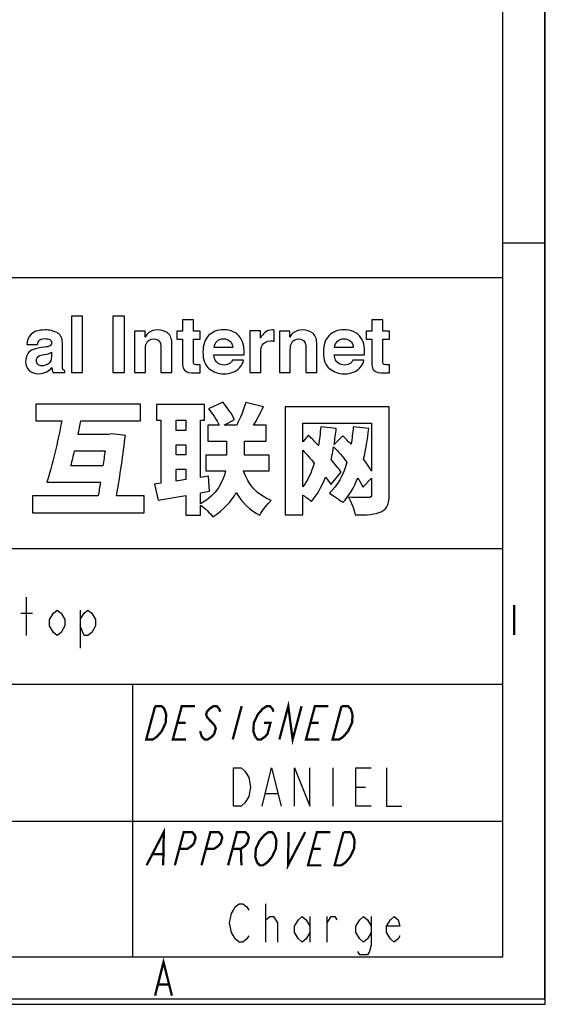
# Model space of a CAD drawing. Header units: millimetres. Extents: x 0 to 420, y 0 to 297.
# Tile 11 of 15: x 386 to 420, y 0 to 64. Entities that reach past the tile are written whole.
import ezdxf

# ---------------------------------------------------------------- set-up
doc = ezdxf.new("R2010")
doc.units = ezdxf.units.MM
doc.header["$LTSCALE"] = 23.1
doc.layers.get('0').update_dxf_attribs({"linetype": 'CONTINUOUS'})

msp = doc.modelspace()

# ---------------------------------------------------------------- linework, layer by layer
at = {"color": 7, "linetype": 'CONTINUOUS', "true_color": 0xf5f5f5}
for p, q in [((419.978, 0.358), (419.978, 296.671)), ((420, 0), (420, 297)), ((417.234, 3.102), (417.234, 293.928)), ((417.234, 49.743), (419.978, 49.743)), ((234.756, 47.473), (417.234, 47.473)), ((234.756, 29.765), (417.234, 29.765)), ((386.152, 24.088), (386.152, 26.588)), ((389.652, 25.755), (389.652, 23.255)), ((385.777, 25.547), (386.527, 25.547)), ((234.756, 20.911), (417.234, 20.911)), ((393.049, 20.911), (393.049, 3.102)), ((406.142, 15.444), (406.142, 12.944)), ((407.642, 14.194), (408.267, 14.194)), ((401.767, 13.778), (402.517, 13.778)), ((234.756, 11.955), (417.234, 11.955)), ((401.767, 4.065), (401.767, 6.565)), ((404.642, 5.732), (404.642, 4.065)), ((405.767, 4.065), (405.767, 5.732)), ((2.782, 3.102), (417.234, 3.102)), ((406.817, 3.108), (407.704, 3.108)), ((407.182, 3.108), (408.037, 3.108)), ((0, 0), (420, 0)), ((0.038, 0.358), (419.978, 0.358))]:
    msp.add_line(p, q, dxfattribs=at)
for points in [[(388.652, 24.713), (388.402, 24.297), (388.152, 24.088), (387.902, 24.297), (387.652, 24.713), (387.652, 25.13), (387.902, 25.547), (388.152, 25.755), (388.402, 25.547), (388.652, 25.13), (388.652, 24.713)], [(389.652, 25.13), (389.902, 25.547), (390.152, 25.755), (390.402, 25.547), (390.652, 25.13), (390.652, 24.713), (390.402, 24.297), (390.152, 24.088), (389.902, 24.088), (389.652, 24.713)], [(399.642, 15.444), (400.142, 15.444), (400.392, 15.236), (400.517, 15.028), (400.642, 14.819), (400.767, 14.194), (400.642, 13.569), (400.517, 13.361), (400.392, 13.153), (400.142, 12.944), (399.642, 12.944), (399.642, 15.444)], [(401.517, 12.944), (402.142, 15.444), (402.767, 12.944)], [(403.642, 12.944), (403.642, 15.444), (404.642, 12.944), (404.642, 15.444)], [(408.642, 12.944), (407.642, 12.944), (407.642, 15.444), (408.642, 15.444)], [(409.642, 15.444), (409.642, 12.944), (410.642, 12.944)], [(400.642, 4.482), (400.517, 4.273), (400.267, 4.065), (400.017, 4.065), (399.767, 4.273), (399.642, 4.482), (399.517, 4.69), (399.392, 5.315), (399.517, 5.94), (399.642, 6.148), (399.767, 6.357), (400.017, 6.565), (400.267, 6.565), (400.517, 6.357), (400.642, 6.148)], [(401.767, 5.315), (401.767, 5.523), (402.017, 5.732), (402.142, 5.732), (402.267, 5.732), (402.517, 5.315), (402.517, 4.065)], [(404.642, 4.69), (404.392, 4.273), (404.142, 4.065), (403.892, 4.273), (403.642, 4.69), (403.642, 5.107), (403.892, 5.523), (404.142, 5.732), (404.392, 5.523), (404.642, 5.107)], [(405.767, 5.315), (406.017, 5.732), (406.267, 5.732), (406.392, 5.523)], [(408.642, 4.69), (408.392, 4.273), (408.142, 4.065), (407.892, 4.273), (407.642, 4.69), (407.642, 5.107), (407.892, 5.523), (408.142, 5.732), (408.392, 5.523), (408.642, 5.107)], [(408.642, 5.732), (408.642, 3.857), (408.517, 3.44), (408.392, 3.232), (407.892, 3.232), (407.767, 3.44)], [(410.517, 4.482), (410.392, 4.273), (410.142, 4.065), (409.892, 4.273), (409.642, 4.69), (409.642, 5.107), (409.892, 5.523), (410.142, 5.732), (410.392, 5.523), (410.517, 5.107), (409.642, 5.107)]]:
    msp.add_lwpolyline(points, dxfattribs=at)
at = {"color": 7, "linetype": 'CONTINUOUS', "true_color": 0xf5f5f5, "const_width": 0.15}
for points in [[(417.97, 26.09), (417.97, 24.114)], [(395.14, 19.293), (395.26, 18.931), (395.223, 18.388), (394.969, 17.845), (394.812, 17.664), (394.655, 17.483), (394.389, 17.302), (393.955, 17.302), (394.537, 19.474)], [(394.537, 19.474), (394.971, 19.474), (395.14, 19.293)], [(396.561, 17.302), (395.692, 17.302), (396.274, 19.474), (397.143, 19.474)], [(398.784, 19.112), (398.724, 19.293), (398.555, 19.474), (398.338, 19.474), (398.072, 19.293), (397.915, 19.112), (397.867, 18.931), (397.927, 18.75), (398.095, 18.569), (398.433, 18.207)], [(400.184, 19.474), (399.602, 17.302)], [(401.233, 18.931), (401.548, 19.293), (401.813, 19.474), (402.031, 19.474), (402.199, 19.293), (402.259, 19.112)], [(402.643, 17.302), (403.225, 19.474), (403.512, 17.302), (404.094, 19.474)], [(405.25, 17.302), (404.381, 17.302), (404.963, 19.474), (405.832, 19.474)], [(407.133, 17.845), (406.819, 17.483), (406.553, 17.302), (406.119, 17.302), (406.701, 19.474)], [(406.701, 19.474), (407.135, 19.474), (407.304, 19.293), (407.424, 18.931)], [(401.063, 17.483), (400.942, 17.845), (400.979, 18.388), (401.233, 18.931)], [(407.424, 18.931), (407.387, 18.388), (407.133, 17.845)], [(395.983, 18.388), (396.526, 18.388)], [(398.433, 18.207), (398.493, 18.026), (398.396, 17.664), (398.239, 17.483), (397.973, 17.302), (397.756, 17.302), (397.587, 17.483), (397.467, 17.845)], [(401.631, 18.388), (402.065, 18.388), (401.871, 17.664), (401.714, 17.483), (401.449, 17.302), (401.231, 17.302), (401.063, 17.483)], [(404.672, 18.388), (405.215, 18.388)], [(393.977, 9.079), (395.102, 11.251), (395.063, 9.079)], [(395.823, 9.079), (396.405, 11.251), (396.948, 11.251), (397.117, 11.07), (397.177, 10.889), (397.08, 10.527), (396.923, 10.346), (396.657, 10.165), (396.114, 10.165)], [(397.561, 9.079), (398.143, 11.251), (398.686, 11.251), (398.855, 11.07), (398.915, 10.889), (398.818, 10.527), (398.661, 10.346), (398.395, 10.165), (397.852, 10.165)], [(399.299, 9.079), (399.881, 11.251), (400.424, 11.251), (400.593, 11.07), (400.653, 10.889), (400.556, 10.527), (400.399, 10.346), (400.133, 10.165), (399.59, 10.165)], [(401.364, 10.708), (401.679, 11.07), (401.944, 11.251), (402.162, 11.251), (402.33, 11.07)], [(402.33, 11.07), (402.45, 10.708), (402.414, 10.165), (402.159, 9.622), (402.002, 9.441)], [(403.248, 11.251), (403.209, 9.079), (404.334, 11.251)], [(405.381, 9.079), (404.512, 9.079), (405.094, 11.251), (405.963, 11.251)], [(407.264, 9.622), (406.95, 9.26), (406.684, 9.079), (406.25, 9.079), (406.832, 11.251)], [(406.832, 11.251), (407.266, 11.251), (407.435, 11.07), (407.555, 10.708)], [(401.194, 9.26), (401.073, 9.622), (401.11, 10.165), (401.364, 10.708)], [(407.555, 10.708), (407.518, 10.165), (407.264, 9.622)], [(394.388, 9.803), (395.04, 9.803)], [(400.133, 10.165), (400.168, 9.079)], [(404.803, 10.165), (405.346, 10.165)], [(402.002, 9.441), (401.845, 9.26), (401.579, 9.079), (401.362, 9.079), (401.194, 9.26)], [(394.534, 0.562), (395.083, 2.757), (395.632, 0.562)], [(394.754, 1.294), (395.412, 1.294)]]:
    msp.add_lwpolyline(points, dxfattribs=at)
at = {"color": 7, "linetype": 'CONTINUOUS'}
for points, knots in [([(389.787, 41.278), (389.787, 41.278), (389.079, 41.278), (389.079, 41.278), (389.079, 41.278), (389.079, 41.278), (389.079, 44.942), (389.079, 44.942), (389.079, 44.942), (389.079, 44.942), (389.787, 44.942), (389.787, 44.942), (389.787, 44.942), (389.787, 44.942), (389.787, 41.278), (389.787, 41.278)], [0, 0, 0, 0, 0.2, 0.2, 0.2, 0.2, 0.4, 0.4, 0.4, 0.4, 0.6, 0.6, 0.6, 0.6, 1, 1, 1, 1]), ([(392.547, 41.278), (392.547, 41.278), (391.786, 41.278), (391.786, 41.278), (391.786, 41.278), (391.786, 41.278), (391.786, 44.942), (391.786, 44.942), (391.786, 44.942), (391.786, 44.942), (392.547, 44.942), (392.547, 44.942), (392.547, 44.942), (392.547, 44.942), (392.547, 41.278), (392.547, 41.278)], [0, 0, 0, 0, 0.2, 0.2, 0.2, 0.2, 0.4, 0.4, 0.4, 0.4, 0.6, 0.6, 0.6, 0.6, 1, 1, 1, 1]), ([(395.954, 43.458), (395.954, 43.458), (395.954, 43.963), (395.954, 43.963), (395.954, 43.963), (395.954, 43.963), (396.332, 43.963), (396.332, 43.963), (396.332, 43.963), (396.332, 43.963), (396.332, 44.719), (396.332, 44.719), (396.332, 44.719), (396.332, 44.719), (397.033, 44.719), (397.033, 44.719), (397.033, 44.719), (397.033, 44.719), (397.033, 43.963), (397.033, 43.963), (397.033, 43.963), (397.033, 43.963), (397.473, 43.963), (397.473, 43.963), (397.473, 43.963), (397.473, 43.963), (397.473, 43.458), (397.473, 43.458), (397.473, 43.458), (397.473, 43.458), (397.033, 43.458), (397.033, 43.458), (397.033, 43.458), (397.033, 43.458), (397.033, 42.026), (397.033, 42.026), (397.033, 42.026), (397.033, 41.915), (397.047, 41.846), (397.075, 41.819), (397.075, 41.819), (397.103, 41.791), (397.19, 41.777), (397.334, 41.777), (397.334, 41.777), (397.355, 41.777), (397.378, 41.778), (397.402, 41.779), (397.402, 41.779), (397.426, 41.779), (397.45, 41.781), (397.473, 41.782), (397.473, 41.782), (397.473, 41.782), (397.473, 41.253), (397.473, 41.253), (397.473, 41.253), (397.473, 41.253), (397.137, 41.24), (397.137, 41.24), (397.137, 41.24), (396.803, 41.229), (396.574, 41.287), (396.451, 41.415), (396.451, 41.415), (396.372, 41.496), (396.332, 41.621), (396.332, 41.79), (396.332, 41.79), (396.332, 41.79), (396.332, 43.458), (396.332, 43.458), (396.332, 43.458), (396.332, 43.458), (395.954, 43.458), (395.954, 43.458)], [0, 0, 0, 0, 0.05, 0.05, 0.05, 0.05, 0.1, 0.1, 0.1, 0.1, 0.15, 0.15, 0.15, 0.15, 0.2, 0.2, 0.2, 0.2, 0.25, 0.25, 0.25, 0.25, 0.3, 0.3, 0.3, 0.3, 0.35, 0.35, 0.35, 0.35, 0.4, 0.4, 0.4, 0.4, 0.45, 0.45, 0.45, 0.45, 0.5, 0.5, 0.5, 0.5, 0.55, 0.55, 0.55, 0.55, 0.6, 0.6, 0.6, 0.6, 0.65, 0.65, 0.65, 0.65, 0.7, 0.7, 0.7, 0.7, 0.75, 0.75, 0.75, 0.75, 0.8, 0.8, 0.8, 0.8, 0.85, 0.85, 0.85, 0.85, 0.9, 0.9, 0.9, 0.9, 1, 1, 1, 1]), ([(408.309, 43.458), (408.309, 43.458), (408.309, 43.963), (408.309, 43.963), (408.309, 43.963), (408.309, 43.963), (408.687, 43.963), (408.687, 43.963), (408.687, 43.963), (408.687, 43.963), (408.687, 44.719), (408.687, 44.719), (408.687, 44.719), (408.687, 44.719), (409.388, 44.719), (409.388, 44.719), (409.388, 44.719), (409.388, 44.719), (409.388, 43.963), (409.388, 43.963), (409.388, 43.963), (409.388, 43.963), (409.828, 43.963), (409.828, 43.963), (409.828, 43.963), (409.828, 43.963), (409.828, 43.458), (409.828, 43.458), (409.828, 43.458), (409.828, 43.458), (409.388, 43.458), (409.388, 43.458), (409.388, 43.458), (409.388, 43.458), (409.388, 42.026), (409.388, 42.026), (409.388, 42.026), (409.388, 41.915), (409.402, 41.846), (409.43, 41.819), (409.43, 41.819), (409.458, 41.791), (409.545, 41.777), (409.689, 41.777), (409.689, 41.777), (409.71, 41.777), (409.733, 41.778), (409.757, 41.779), (409.757, 41.779), (409.781, 41.779), (409.805, 41.781), (409.828, 41.782), (409.828, 41.782), (409.828, 41.782), (409.828, 41.253), (409.828, 41.253), (409.828, 41.253), (409.828, 41.253), (409.492, 41.24), (409.492, 41.24), (409.492, 41.24), (409.158, 41.229), (408.929, 41.287), (408.806, 41.415), (408.806, 41.415), (408.727, 41.496), (408.687, 41.621), (408.687, 41.79), (408.687, 41.79), (408.687, 41.79), (408.687, 43.458), (408.687, 43.458), (408.687, 43.458), (408.687, 43.458), (408.309, 43.458), (408.309, 43.458)], [0, 0, 0, 0, 0.05, 0.05, 0.05, 0.05, 0.1, 0.1, 0.1, 0.1, 0.15, 0.15, 0.15, 0.15, 0.2, 0.2, 0.2, 0.2, 0.25, 0.25, 0.25, 0.25, 0.3, 0.3, 0.3, 0.3, 0.35, 0.35, 0.35, 0.35, 0.4, 0.4, 0.4, 0.4, 0.45, 0.45, 0.45, 0.45, 0.5, 0.5, 0.5, 0.5, 0.55, 0.55, 0.55, 0.55, 0.6, 0.6, 0.6, 0.6, 0.65, 0.65, 0.65, 0.65, 0.7, 0.7, 0.7, 0.7, 0.75, 0.75, 0.75, 0.75, 0.8, 0.8, 0.8, 0.8, 0.85, 0.85, 0.85, 0.85, 0.9, 0.9, 0.9, 0.9, 1, 1, 1, 1]), ([(387.342, 42.926), (387.474, 42.943), (387.568, 42.963), (387.625, 42.988), (387.625, 42.988), (387.727, 43.031), (387.778, 43.098), (387.778, 43.19), (387.778, 43.19), (387.778, 43.301), (387.739, 43.377), (387.661, 43.419), (387.661, 43.419), (387.583, 43.462), (387.468, 43.483), (387.317, 43.483), (387.317, 43.483), (387.147, 43.483), (387.027, 43.441), (386.956, 43.359), (386.956, 43.359), (386.906, 43.297), (386.872, 43.214), (386.856, 43.11), (386.856, 43.11), (386.856, 43.11), (386.172, 43.11), (386.172, 43.11), (386.172, 43.11), (386.187, 43.347), (386.254, 43.542), (386.372, 43.694), (386.372, 43.694), (386.56, 43.933), (386.883, 44.052), (387.341, 44.052), (387.341, 44.052), (387.639, 44.052), (387.903, 43.993), (388.135, 43.876), (388.135, 43.876), (388.366, 43.758), (388.482, 43.536), (388.482, 43.209), (388.482, 43.209), (388.482, 43.209), (388.482, 41.966), (388.482, 41.966), (388.482, 41.966), (388.482, 41.88), (388.483, 41.776), (388.486, 41.653), (388.486, 41.653), (388.491, 41.56), (388.506, 41.497), (388.529, 41.464), (388.529, 41.464), (388.552, 41.431), (388.587, 41.404), (388.633, 41.382), (388.633, 41.382), (388.633, 41.382), (388.633, 41.278), (388.633, 41.278), (388.633, 41.278), (388.633, 41.278), (387.863, 41.278), (387.863, 41.278), (387.863, 41.278), (387.841, 41.332), (387.826, 41.384), (387.818, 41.432), (387.818, 41.432), (387.809, 41.48), (387.803, 41.534), (387.798, 41.596), (387.798, 41.596), (387.7, 41.49), (387.586, 41.399), (387.458, 41.325), (387.458, 41.325), (387.304, 41.237), (387.131, 41.193), (386.938, 41.193), (386.938, 41.193), (386.691, 41.193), (386.487, 41.263), (386.326, 41.403), (386.326, 41.403), (386.165, 41.543), (386.085, 41.742), (386.085, 41.999), (386.085, 41.999), (386.085, 42.332), (386.214, 42.573), (386.473, 42.722), (386.473, 42.722), (386.615, 42.803), (386.824, 42.861), (387.099, 42.896), (387.099, 42.896), (387.099, 42.896), (387.342, 42.926), (387.342, 42.926)], [0, 0, 0, 0, 0.037037, 0.037037, 0.037037, 0.037037, 0.074074, 0.074074, 0.074074, 0.074074, 0.111111, 0.111111, 0.111111, 0.111111, 0.148148, 0.148148, 0.148148, 0.148148, 0.185185, 0.185185, 0.185185, 0.185185, 0.222222, 0.222222, 0.222222, 0.222222, 0.259259, 0.259259, 0.259259, 0.259259, 0.296296, 0.296296, 0.296296, 0.296296, 0.333333, 0.333333, 0.333333, 0.333333, 0.37037, 0.37037, 0.37037, 0.37037, 0.407407, 0.407407, 0.407407, 0.407407, 0.444444, 0.444444, 0.444444, 0.444444, 0.481481, 0.481481, 0.481481, 0.481481, 0.518519, 0.518519, 0.518519, 0.518519, 0.555556, 0.555556, 0.555556, 0.555556, 0.592593, 0.592593, 0.592593, 0.592593, 0.62963, 0.62963, 0.62963, 0.62963, 0.666667, 0.666667, 0.666667, 0.666667, 0.703704, 0.703704, 0.703704, 0.703704, 0.740741, 0.740741, 0.740741, 0.740741, 0.777778, 0.777778, 0.777778, 0.777778, 0.814815, 0.814815, 0.814815, 0.814815, 0.851852, 0.851852, 0.851852, 0.851852, 0.888889, 0.888889, 0.888889, 0.888889, 0.925926, 0.925926, 0.925926, 0.925926, 1, 1, 1, 1]), ([(395.371, 43.832), (395.548, 43.686), (395.637, 43.442), (395.637, 43.102), (395.637, 43.102), (395.637, 43.102), (395.637, 41.278), (395.637, 41.278), (395.637, 41.278), (395.637, 41.278), (394.911, 41.278), (394.911, 41.278), (394.911, 41.278), (394.911, 41.278), (394.911, 42.926), (394.911, 42.926), (394.911, 42.926), (394.911, 43.069), (394.892, 43.178), (394.854, 43.254), (394.854, 43.254), (394.785, 43.393), (394.653, 43.463), (394.459, 43.463), (394.459, 43.463), (394.221, 43.463), (394.057, 43.361), (393.968, 43.157), (393.968, 43.157), (393.922, 43.049), (393.899, 42.912), (393.899, 42.745), (393.899, 42.745), (393.899, 42.745), (393.899, 41.278), (393.899, 41.278), (393.899, 41.278), (393.899, 41.278), (393.19, 41.278), (393.19, 41.278), (393.19, 41.278), (393.19, 41.278), (393.19, 43.983), (393.19, 43.983), (393.19, 43.983), (393.19, 43.983), (393.876, 43.983), (393.876, 43.983), (393.876, 43.983), (393.876, 43.983), (393.876, 43.587), (393.876, 43.587), (393.876, 43.587), (393.967, 43.727), (394.053, 43.827), (394.134, 43.888), (394.134, 43.888), (394.279, 43.998), (394.463, 44.052), (394.686, 44.052), (394.686, 44.052), (394.965, 44.052), (395.193, 43.979), (395.371, 43.832)], [0, 0, 0, 0, 0.058824, 0.058824, 0.058824, 0.058824, 0.117647, 0.117647, 0.117647, 0.117647, 0.176471, 0.176471, 0.176471, 0.176471, 0.235294, 0.235294, 0.235294, 0.235294, 0.294118, 0.294118, 0.294118, 0.294118, 0.352941, 0.352941, 0.352941, 0.352941, 0.411765, 0.411765, 0.411765, 0.411765, 0.470588, 0.470588, 0.470588, 0.470588, 0.529412, 0.529412, 0.529412, 0.529412, 0.588235, 0.588235, 0.588235, 0.588235, 0.647059, 0.647059, 0.647059, 0.647059, 0.705882, 0.705882, 0.705882, 0.705882, 0.764706, 0.764706, 0.764706, 0.764706, 0.823529, 0.823529, 0.823529, 0.823529, 0.882353, 0.882353, 0.882353, 0.882353, 1, 1, 1, 1]), ([(399.636, 43.933), (399.825, 43.848), (399.981, 43.714), (400.104, 43.532), (400.104, 43.532), (400.215, 43.371), (400.287, 43.184), (400.32, 42.972), (400.32, 42.972), (400.339, 42.847), (400.347, 42.668), (400.344, 42.434), (400.344, 42.434), (400.344, 42.434), (398.37, 42.434), (398.37, 42.434), (398.37, 42.434), (398.38, 42.162), (398.475, 41.971), (398.653, 41.862), (398.653, 41.862), (398.761, 41.794), (398.891, 41.76), (399.044, 41.76), (399.044, 41.76), (399.205, 41.76), (399.336, 41.801), (399.437, 41.884), (399.437, 41.884), (399.492, 41.929), (399.54, 41.991), (399.583, 42.071), (399.583, 42.071), (399.583, 42.071), (400.306, 42.071), (400.306, 42.071), (400.306, 42.071), (400.287, 41.91), (400.2, 41.747), (400.044, 41.581), (400.044, 41.581), (399.801, 41.317), (399.461, 41.186), (399.024, 41.186), (399.024, 41.186), (398.663, 41.186), (398.345, 41.297), (398.069, 41.519), (398.069, 41.519), (397.794, 41.741), (397.656, 42.103), (397.656, 42.604), (397.656, 42.604), (397.656, 43.074), (397.78, 43.433), (398.029, 43.684), (398.029, 43.684), (398.278, 43.934), (398.601, 44.06), (398.999, 44.06), (398.999, 44.06), (399.234, 44.06), (399.447, 44.017), (399.636, 43.933)], [0, 0, 0, 0, 0.058824, 0.058824, 0.058824, 0.058824, 0.117647, 0.117647, 0.117647, 0.117647, 0.176471, 0.176471, 0.176471, 0.176471, 0.235294, 0.235294, 0.235294, 0.235294, 0.294118, 0.294118, 0.294118, 0.294118, 0.352941, 0.352941, 0.352941, 0.352941, 0.411765, 0.411765, 0.411765, 0.411765, 0.470588, 0.470588, 0.470588, 0.470588, 0.529412, 0.529412, 0.529412, 0.529412, 0.588235, 0.588235, 0.588235, 0.588235, 0.647059, 0.647059, 0.647059, 0.647059, 0.705882, 0.705882, 0.705882, 0.705882, 0.764706, 0.764706, 0.764706, 0.764706, 0.823529, 0.823529, 0.823529, 0.823529, 0.882353, 0.882353, 0.882353, 0.882353, 1, 1, 1, 1]), ([(402.239, 44.051), (402.248, 44.05), (402.269, 44.049), (402.3, 44.047), (402.3, 44.047), (402.3, 44.047), (402.3, 43.321), (402.3, 43.321), (402.3, 43.321), (402.256, 43.326), (402.216, 43.33), (402.181, 43.331), (402.181, 43.331), (402.146, 43.333), (402.118, 43.334), (402.096, 43.334), (402.096, 43.334), (401.812, 43.334), (401.62, 43.241), (401.522, 43.055), (401.522, 43.055), (401.467, 42.951), (401.44, 42.79), (401.44, 42.573), (401.44, 42.573), (401.44, 42.573), (401.44, 41.278), (401.44, 41.278), (401.44, 41.278), (401.44, 41.278), (400.726, 41.278), (400.726, 41.278), (400.726, 41.278), (400.726, 41.278), (400.726, 43.988), (400.726, 43.988), (400.726, 43.988), (400.726, 43.988), (401.403, 43.988), (401.403, 43.988), (401.403, 43.988), (401.403, 43.988), (401.403, 43.515), (401.403, 43.515), (401.403, 43.515), (401.512, 43.696), (401.608, 43.819), (401.689, 43.886), (401.689, 43.886), (401.821, 43.997), (401.994, 44.052), (402.206, 44.052), (402.206, 44.052), (402.219, 44.052), (402.23, 44.052), (402.239, 44.051)], [0, 0, 0, 0, 0.066667, 0.066667, 0.066667, 0.066667, 0.133333, 0.133333, 0.133333, 0.133333, 0.2, 0.2, 0.2, 0.2, 0.266667, 0.266667, 0.266667, 0.266667, 0.333333, 0.333333, 0.333333, 0.333333, 0.4, 0.4, 0.4, 0.4, 0.466667, 0.466667, 0.466667, 0.466667, 0.533333, 0.533333, 0.533333, 0.533333, 0.6, 0.6, 0.6, 0.6, 0.666667, 0.666667, 0.666667, 0.666667, 0.733333, 0.733333, 0.733333, 0.733333, 0.8, 0.8, 0.8, 0.8, 0.866667, 0.866667, 0.866667, 0.866667, 1, 1, 1, 1]), ([(404.829, 43.832), (405.007, 43.686), (405.095, 43.442), (405.095, 43.102), (405.095, 43.102), (405.095, 43.102), (405.095, 41.278), (405.095, 41.278), (405.095, 41.278), (405.095, 41.278), (404.37, 41.278), (404.37, 41.278), (404.37, 41.278), (404.37, 41.278), (404.37, 42.926), (404.37, 42.926), (404.37, 42.926), (404.37, 43.069), (404.351, 43.178), (404.313, 43.254), (404.313, 43.254), (404.244, 43.393), (404.112, 43.463), (403.918, 43.463), (403.918, 43.463), (403.679, 43.463), (403.516, 43.361), (403.427, 43.157), (403.427, 43.157), (403.381, 43.049), (403.358, 42.912), (403.358, 42.745), (403.358, 42.745), (403.358, 42.745), (403.358, 41.278), (403.358, 41.278), (403.358, 41.278), (403.358, 41.278), (402.649, 41.278), (402.649, 41.278), (402.649, 41.278), (402.649, 41.278), (402.649, 43.983), (402.649, 43.983), (402.649, 43.983), (402.649, 43.983), (403.335, 43.983), (403.335, 43.983), (403.335, 43.983), (403.335, 43.983), (403.335, 43.587), (403.335, 43.587), (403.335, 43.587), (403.426, 43.727), (403.512, 43.827), (403.593, 43.888), (403.593, 43.888), (403.738, 43.998), (403.922, 44.052), (404.145, 44.052), (404.145, 44.052), (404.424, 44.052), (404.652, 43.979), (404.829, 43.832)], [0, 0, 0, 0, 0.058824, 0.058824, 0.058824, 0.058824, 0.117647, 0.117647, 0.117647, 0.117647, 0.176471, 0.176471, 0.176471, 0.176471, 0.235294, 0.235294, 0.235294, 0.235294, 0.294118, 0.294118, 0.294118, 0.294118, 0.352941, 0.352941, 0.352941, 0.352941, 0.411765, 0.411765, 0.411765, 0.411765, 0.470588, 0.470588, 0.470588, 0.470588, 0.529412, 0.529412, 0.529412, 0.529412, 0.588235, 0.588235, 0.588235, 0.588235, 0.647059, 0.647059, 0.647059, 0.647059, 0.705882, 0.705882, 0.705882, 0.705882, 0.764706, 0.764706, 0.764706, 0.764706, 0.823529, 0.823529, 0.823529, 0.823529, 0.882353, 0.882353, 0.882353, 0.882353, 1, 1, 1, 1]), ([(407.498, 43.933), (407.687, 43.848), (407.843, 43.714), (407.966, 43.532), (407.966, 43.532), (408.077, 43.371), (408.149, 43.184), (408.182, 42.972), (408.182, 42.972), (408.201, 42.847), (408.208, 42.668), (408.205, 42.434), (408.205, 42.434), (408.205, 42.434), (406.231, 42.434), (406.231, 42.434), (406.231, 42.434), (406.242, 42.162), (406.337, 41.971), (406.515, 41.862), (406.515, 41.862), (406.623, 41.794), (406.753, 41.76), (406.905, 41.76), (406.905, 41.76), (407.067, 41.76), (407.198, 41.801), (407.299, 41.884), (407.299, 41.884), (407.354, 41.929), (407.402, 41.991), (407.445, 42.071), (407.445, 42.071), (407.445, 42.071), (408.168, 42.071), (408.168, 42.071), (408.168, 42.071), (408.149, 41.91), (408.062, 41.747), (407.906, 41.581), (407.906, 41.581), (407.663, 41.317), (407.323, 41.186), (406.886, 41.186), (406.886, 41.186), (406.525, 41.186), (406.207, 41.297), (405.931, 41.519), (405.931, 41.519), (405.656, 41.741), (405.518, 42.103), (405.518, 42.604), (405.518, 42.604), (405.518, 43.074), (405.642, 43.433), (405.891, 43.684), (405.891, 43.684), (406.14, 43.934), (406.463, 44.06), (406.86, 44.06), (406.86, 44.06), (407.096, 44.06), (407.309, 44.017), (407.498, 43.933)], [0, 0, 0, 0, 0.058824, 0.058824, 0.058824, 0.058824, 0.117647, 0.117647, 0.117647, 0.117647, 0.176471, 0.176471, 0.176471, 0.176471, 0.235294, 0.235294, 0.235294, 0.235294, 0.294118, 0.294118, 0.294118, 0.294118, 0.352941, 0.352941, 0.352941, 0.352941, 0.411765, 0.411765, 0.411765, 0.411765, 0.470588, 0.470588, 0.470588, 0.470588, 0.529412, 0.529412, 0.529412, 0.529412, 0.588235, 0.588235, 0.588235, 0.588235, 0.647059, 0.647059, 0.647059, 0.647059, 0.705882, 0.705882, 0.705882, 0.705882, 0.764706, 0.764706, 0.764706, 0.764706, 0.823529, 0.823529, 0.823529, 0.823529, 0.882353, 0.882353, 0.882353, 0.882353, 1, 1, 1, 1]), ([(398.576, 43.321), (398.576, 43.321), (398.576, 43.321), (398.576, 43.321), (398.576, 43.321), (398.476, 43.218), (398.413, 43.078), (398.387, 42.901), (398.387, 42.901), (398.387, 42.901), (399.608, 42.901), (399.608, 42.901), (399.608, 42.901), (399.595, 43.089), (399.532, 43.232), (399.419, 43.329), (399.419, 43.329), (399.306, 43.427), (399.166, 43.475), (398.999, 43.475), (398.999, 43.475), (398.817, 43.475), (398.676, 43.424), (398.576, 43.321)], [0, 0, 0, 0, 0.142857, 0.142857, 0.142857, 0.142857, 0.285714, 0.285714, 0.285714, 0.285714, 0.428571, 0.428571, 0.428571, 0.428571, 0.571429, 0.571429, 0.571429, 0.571429, 0.714286, 0.714286, 0.714286, 0.714286, 1, 1, 1, 1]), ([(406.438, 43.321), (406.438, 43.321), (406.438, 43.321), (406.438, 43.321), (406.438, 43.321), (406.337, 43.218), (406.275, 43.078), (406.249, 42.901), (406.249, 42.901), (406.249, 42.901), (407.469, 42.901), (407.469, 42.901), (407.469, 42.901), (407.457, 43.089), (407.394, 43.232), (407.281, 43.329), (407.281, 43.329), (407.168, 43.427), (407.028, 43.475), (406.86, 43.475), (406.86, 43.475), (406.679, 43.475), (406.538, 43.424), (406.438, 43.321)], [0, 0, 0, 0, 0.142857, 0.142857, 0.142857, 0.142857, 0.285714, 0.285714, 0.285714, 0.285714, 0.428571, 0.428571, 0.428571, 0.428571, 0.571429, 0.571429, 0.571429, 0.571429, 0.714286, 0.714286, 0.714286, 0.714286, 1, 1, 1, 1]), ([(387.776, 42.595), (387.776, 42.595), (387.776, 42.595), (387.776, 42.595), (387.776, 42.595), (387.73, 42.567), (387.684, 42.544), (387.638, 42.527), (387.638, 42.527), (387.592, 42.51), (387.528, 42.493), (387.448, 42.479), (387.448, 42.479), (387.448, 42.479), (387.287, 42.449), (387.287, 42.449), (387.287, 42.449), (387.135, 42.422), (387.027, 42.39), (386.961, 42.352), (386.961, 42.352), (386.85, 42.287), (386.793, 42.187), (386.793, 42.051), (386.793, 42.051), (386.793, 41.93), (386.828, 41.843), (386.896, 41.789), (386.896, 41.789), (386.964, 41.735), (387.047, 41.708), (387.144, 41.708), (387.144, 41.708), (387.299, 41.708), (387.442, 41.753), (387.573, 41.842), (387.573, 41.842), (387.703, 41.931), (387.771, 42.095), (387.776, 42.332), (387.776, 42.332), (387.776, 42.332), (387.776, 42.595), (387.776, 42.595)], [0, 0, 0, 0, 0.083333, 0.083333, 0.083333, 0.083333, 0.166667, 0.166667, 0.166667, 0.166667, 0.25, 0.25, 0.25, 0.25, 0.333333, 0.333333, 0.333333, 0.333333, 0.416667, 0.416667, 0.416667, 0.416667, 0.5, 0.5, 0.5, 0.5, 0.583333, 0.583333, 0.583333, 0.583333, 0.666667, 0.666667, 0.666667, 0.666667, 0.75, 0.75, 0.75, 0.75, 0.833333, 0.833333, 0.833333, 0.833333, 1, 1, 1, 1]), ([(400.295, 34.827), (400.611, 33.974), (401.204, 33.255), (402.12, 32.915), (402.12, 32.915), (401.867, 32.694), (401.536, 32.26), (401.377, 31.959), (401.377, 31.959), (400.698, 32.283), (400.201, 32.789), (399.83, 33.437), (399.83, 33.437), (399.521, 32.868), (399.039, 32.315), (398.297, 31.849), (398.297, 31.849), (398.131, 32.078), (397.792, 32.41), (397.507, 32.615), (397.507, 32.615), (397.507, 32.615), (397.507, 31.951), (397.507, 31.951), (397.507, 31.951), (397.507, 31.951), (396.543, 31.951), (396.543, 31.951), (396.543, 31.951), (396.543, 31.951), (396.543, 33.247), (396.543, 33.247), (396.543, 33.247), (396.543, 33.247), (394.735, 32.923), (394.735, 32.923), (394.735, 32.923), (394.735, 32.923), (394.506, 33.981), (394.506, 33.981), (394.506, 33.981), (394.506, 33.981), (394.909, 34.037), (394.909, 34.037), (394.909, 34.037), (394.909, 34.037), (394.909, 38.16), (394.909, 38.16), (394.909, 38.16), (394.909, 38.16), (394.624, 38.16), (394.624, 38.16), (394.624, 38.16), (394.624, 38.16), (394.624, 39.179), (394.624, 39.179), (394.624, 39.179), (394.624, 39.179), (397.76, 39.179), (397.76, 39.179), (397.76, 39.179), (397.76, 39.179), (397.76, 38.16), (397.76, 38.16), (397.76, 38.16), (397.76, 38.16), (397.507, 38.16), (397.507, 38.16), (397.507, 38.16), (397.507, 38.16), (397.507, 34.424), (397.507, 34.424), (397.507, 34.424), (397.507, 34.424), (398.021, 34.503), (398.021, 34.503), (398.021, 34.503), (398.021, 34.503), (398.092, 33.523), (398.092, 33.523), (398.092, 33.523), (398.092, 33.523), (397.507, 33.421), (397.507, 33.421), (397.507, 33.421), (397.507, 33.421), (397.507, 32.702), (397.507, 32.702), (397.507, 32.702), (398.582, 33.318), (398.984, 34.131), (399.126, 34.842), (399.126, 34.842), (399.126, 34.842), (397.847, 34.842), (397.847, 34.842), (397.847, 34.842), (397.847, 34.842), (397.847, 35.877), (397.847, 35.877), (397.847, 35.877), (397.847, 35.877), (399.205, 35.877), (399.205, 35.877), (399.205, 35.877), (399.205, 35.877), (399.205, 36.793), (399.205, 36.793), (399.205, 36.793), (399.205, 36.793), (397.973, 36.793), (397.973, 36.793), (397.973, 36.793), (397.973, 36.793), (397.973, 37.828), (397.973, 37.828), (397.973, 37.828), (397.973, 37.828), (398.708, 37.828), (398.708, 37.828), (398.708, 37.828), (398.558, 38.16), (398.289, 38.578), (398.029, 38.894), (398.029, 38.894), (398.029, 38.894), (398.945, 39.329), (398.945, 39.329), (398.945, 39.329), (399.253, 38.989), (399.576, 38.523), (399.719, 38.192), (399.719, 38.192), (399.719, 38.192), (399.032, 37.828), (399.032, 37.828), (399.032, 37.828), (399.032, 37.828), (399.861, 37.828), (399.861, 37.828), (399.861, 37.828), (400.082, 38.255), (400.319, 38.855), (400.446, 39.313), (400.446, 39.313), (400.446, 39.313), (401.607, 39.029), (401.607, 39.029), (401.607, 39.029), (401.393, 38.602), (401.172, 38.176), (400.967, 37.828), (400.967, 37.828), (400.967, 37.828), (401.781, 37.828), (401.781, 37.828), (401.781, 37.828), (401.781, 37.828), (401.781, 36.793), (401.781, 36.793), (401.781, 36.793), (401.781, 36.793), (400.366, 36.793), (400.366, 36.793), (400.366, 36.793), (400.366, 36.793), (400.366, 35.877), (400.366, 35.877), (400.366, 35.877), (400.366, 35.877), (401.978, 35.877), (401.978, 35.877), (401.978, 35.877), (401.978, 35.877), (401.978, 34.842), (401.978, 34.842), (401.978, 34.842), (401.978, 34.842), (400.304, 34.842), (400.304, 34.842), (400.304, 34.842), (400.304, 34.842), (400.295, 34.827), (400.295, 34.827)], [0, 0, 0, 0, 0.021277, 0.021277, 0.021277, 0.021277, 0.042553, 0.042553, 0.042553, 0.042553, 0.06383, 0.06383, 0.06383, 0.06383, 0.085106, 0.085106, 0.085106, 0.085106, 0.106383, 0.106383, 0.106383, 0.106383, 0.12766, 0.12766, 0.12766, 0.12766, 0.148936, 0.148936, 0.148936, 0.148936, 0.170213, 0.170213, 0.170213, 0.170213, 0.191489, 0.191489, 0.191489, 0.191489, 0.212766, 0.212766, 0.212766, 0.212766, 0.234043, 0.234043, 0.234043, 0.234043, 0.255319, 0.255319, 0.255319, 0.255319, 0.276596, 0.276596, 0.276596, 0.276596, 0.297872, 0.297872, 0.297872, 0.297872, 0.319149, 0.319149, 0.319149, 0.319149, 0.340426, 0.340426, 0.340426, 0.340426, 0.361702, 0.361702, 0.361702, 0.361702, 0.382979, 0.382979, 0.382979, 0.382979, 0.404255, 0.404255, 0.404255, 0.404255, 0.425532, 0.425532, 0.425532, 0.425532, 0.446809, 0.446809, 0.446809, 0.446809, 0.468085, 0.468085, 0.468085, 0.468085, 0.489362, 0.489362, 0.489362, 0.489362, 0.510638, 0.510638, 0.510638, 0.510638, 0.531915, 0.531915, 0.531915, 0.531915, 0.553191, 0.553191, 0.553191, 0.553191, 0.574468, 0.574468, 0.574468, 0.574468, 0.595745, 0.595745, 0.595745, 0.595745, 0.617021, 0.617021, 0.617021, 0.617021, 0.638298, 0.638298, 0.638298, 0.638298, 0.659574, 0.659574, 0.659574, 0.659574, 0.680851, 0.680851, 0.680851, 0.680851, 0.702128, 0.702128, 0.702128, 0.702128, 0.723404, 0.723404, 0.723404, 0.723404, 0.744681, 0.744681, 0.744681, 0.744681, 0.765957, 0.765957, 0.765957, 0.765957, 0.787234, 0.787234, 0.787234, 0.787234, 0.808511, 0.808511, 0.808511, 0.808511, 0.829787, 0.829787, 0.829787, 0.829787, 0.851064, 0.851064, 0.851064, 0.851064, 0.87234, 0.87234, 0.87234, 0.87234, 0.893617, 0.893617, 0.893617, 0.893617, 0.914894, 0.914894, 0.914894, 0.914894, 0.93617, 0.93617, 0.93617, 0.93617, 0.957447, 0.957447, 0.957447, 0.957447, 1, 1, 1, 1]), ([(393.816, 33.223), (393.816, 33.223), (393.816, 32.109), (393.816, 32.109), (393.816, 32.109), (393.816, 32.109), (386.526, 32.109), (386.526, 32.109), (386.526, 32.109), (386.526, 32.109), (386.526, 33.223), (386.526, 33.223), (386.526, 33.223), (386.526, 33.223), (390.815, 33.223), (390.815, 33.223), (390.815, 33.223), (390.87, 33.508), (390.917, 33.8), (390.965, 34.1), (390.965, 34.1), (390.965, 34.1), (387.473, 34.1), (387.473, 34.1), (387.473, 34.1), (387.805, 35.166), (388.192, 36.77), (388.437, 38.113), (388.437, 38.113), (388.437, 38.113), (386.755, 38.113), (386.755, 38.113), (386.755, 38.113), (386.755, 38.113), (386.755, 39.21), (386.755, 39.21), (386.755, 39.21), (386.755, 39.21), (393.587, 39.21), (393.587, 39.21), (393.587, 39.21), (393.587, 39.21), (393.587, 38.113), (393.587, 38.113), (393.587, 38.113), (393.587, 38.113), (389.693, 38.113), (389.693, 38.113), (389.693, 38.113), (389.638, 37.82), (389.574, 37.52), (389.511, 37.22), (389.511, 37.22), (389.511, 37.22), (391.51, 37.22), (391.51, 37.22), (391.51, 37.22), (391.51, 37.22), (391.707, 37.26), (391.707, 37.26), (391.707, 37.26), (391.707, 37.26), (392.592, 37.165), (392.592, 37.165), (392.592, 37.165), (392.466, 35.972), (392.236, 34.511), (392.023, 33.223), (392.023, 33.223), (392.023, 33.223), (393.816, 33.223), (393.816, 33.223)], [0, 0, 0, 0, 0.052632, 0.052632, 0.052632, 0.052632, 0.105263, 0.105263, 0.105263, 0.105263, 0.157895, 0.157895, 0.157895, 0.157895, 0.210526, 0.210526, 0.210526, 0.210526, 0.263158, 0.263158, 0.263158, 0.263158, 0.315789, 0.315789, 0.315789, 0.315789, 0.368421, 0.368421, 0.368421, 0.368421, 0.421053, 0.421053, 0.421053, 0.421053, 0.473684, 0.473684, 0.473684, 0.473684, 0.526316, 0.526316, 0.526316, 0.526316, 0.578947, 0.578947, 0.578947, 0.578947, 0.631579, 0.631579, 0.631579, 0.631579, 0.684211, 0.684211, 0.684211, 0.684211, 0.736842, 0.736842, 0.736842, 0.736842, 0.789474, 0.789474, 0.789474, 0.789474, 0.842105, 0.842105, 0.842105, 0.842105, 0.894737, 0.894737, 0.894737, 0.894737, 1, 1, 1, 1]), ([(409.816, 33.294), (409.816, 32.678), (409.682, 32.362), (409.295, 32.181), (409.295, 32.181), (408.908, 31.991), (408.363, 31.967), (407.589, 31.967), (407.589, 31.967), (407.534, 32.291), (407.328, 32.828), (407.162, 33.128), (407.162, 33.128), (407.644, 33.089), (408.26, 33.097), (408.434, 33.097), (408.434, 33.097), (408.6, 33.105), (408.663, 33.16), (408.663, 33.31), (408.663, 33.31), (408.663, 33.31), (408.663, 34.361), (408.663, 34.361), (408.663, 34.361), (408.663, 34.361), (408.087, 33.784), (408.087, 33.784), (408.087, 33.784), (408.008, 33.966), (407.897, 34.179), (407.763, 34.392), (407.763, 34.392), (407.51, 33.752), (407.194, 33.207), (406.791, 32.773), (406.791, 32.773), (406.61, 32.931), (406.151, 33.247), (405.906, 33.381), (405.906, 33.381), (406.436, 33.879), (406.807, 34.574), (407.052, 35.411), (407.052, 35.411), (406.783, 35.767), (406.483, 36.106), (406.183, 36.414), (406.183, 36.414), (406.136, 36.13), (406.08, 35.853), (406.017, 35.585), (406.017, 35.585), (406.278, 35.285), (406.507, 35), (406.681, 34.771), (406.681, 34.771), (406.681, 34.771), (406.009, 33.95), (406.009, 33.95), (406.009, 33.95), (405.915, 34.092), (405.796, 34.258), (405.654, 34.44), (405.654, 34.44), (405.417, 33.816), (405.117, 33.278), (404.738, 32.852), (404.738, 32.852), (404.627, 32.955), (404.39, 33.121), (404.169, 33.263), (404.169, 33.263), (404.169, 33.263), (404.169, 31.967), (404.169, 31.967), (404.169, 31.967), (404.169, 31.967), (403.015, 31.967), (403.015, 31.967), (403.015, 31.967), (403.015, 31.967), (403.015, 39.037), (403.015, 39.037), (403.015, 39.037), (403.015, 39.037), (409.816, 39.037), (409.816, 39.037), (409.816, 39.037), (409.816, 39.037), (409.816, 33.294), (409.816, 33.294)], [0, 0, 0, 0, 0.041667, 0.041667, 0.041667, 0.041667, 0.083333, 0.083333, 0.083333, 0.083333, 0.125, 0.125, 0.125, 0.125, 0.166667, 0.166667, 0.166667, 0.166667, 0.208333, 0.208333, 0.208333, 0.208333, 0.25, 0.25, 0.25, 0.25, 0.291667, 0.291667, 0.291667, 0.291667, 0.333333, 0.333333, 0.333333, 0.333333, 0.375, 0.375, 0.375, 0.375, 0.416667, 0.416667, 0.416667, 0.416667, 0.458333, 0.458333, 0.458333, 0.458333, 0.5, 0.5, 0.5, 0.5, 0.541667, 0.541667, 0.541667, 0.541667, 0.583333, 0.583333, 0.583333, 0.583333, 0.625, 0.625, 0.625, 0.625, 0.666667, 0.666667, 0.666667, 0.666667, 0.708333, 0.708333, 0.708333, 0.708333, 0.75, 0.75, 0.75, 0.75, 0.791667, 0.791667, 0.791667, 0.791667, 0.833333, 0.833333, 0.833333, 0.833333, 0.875, 0.875, 0.875, 0.875, 0.916667, 0.916667, 0.916667, 0.916667, 1, 1, 1, 1]), ([(395.912, 38.16), (395.912, 38.16), (395.912, 38.16), (395.912, 38.16), (395.912, 38.16), (395.912, 38.16), (395.912, 37.481), (395.912, 37.481), (395.912, 37.481), (395.912, 37.481), (396.543, 37.481), (396.543, 37.481), (396.543, 37.481), (396.543, 37.481), (396.543, 38.16), (396.543, 38.16), (396.543, 38.16), (396.543, 38.16), (395.912, 38.16), (395.912, 38.16)], [0, 0, 0, 0, 0.166667, 0.166667, 0.166667, 0.166667, 0.333333, 0.333333, 0.333333, 0.333333, 0.5, 0.5, 0.5, 0.5, 0.666667, 0.666667, 0.666667, 0.666667, 1, 1, 1, 1]), ([(408.482, 37.615), (408.482, 37.615), (408.482, 37.615), (408.482, 37.615), (408.482, 37.615), (408.403, 36.896), (408.292, 36.225), (408.142, 35.609), (408.142, 35.609), (408.339, 35.34), (408.521, 35.072), (408.663, 34.835), (408.663, 34.835), (408.663, 34.835), (408.663, 37.955), (408.663, 37.955), (408.663, 37.955), (408.663, 37.955), (404.169, 37.955), (404.169, 37.955), (404.169, 37.955), (404.169, 37.955), (404.169, 36.746), (404.169, 36.746), (404.169, 36.746), (404.169, 36.746), (404.548, 37.173), (404.548, 37.173), (404.548, 37.173), (404.753, 36.959), (404.975, 36.738), (405.196, 36.501), (405.196, 36.501), (405.259, 36.896), (405.306, 37.299), (405.346, 37.725), (405.346, 37.725), (405.346, 37.725), (406.357, 37.623), (406.357, 37.623), (406.357, 37.623), (406.317, 37.26), (406.27, 36.904), (406.215, 36.564), (406.215, 36.564), (406.215, 36.564), (406.783, 37.125), (406.783, 37.125), (406.783, 37.125), (406.965, 36.959), (407.147, 36.778), (407.321, 36.588), (407.321, 36.588), (407.384, 36.951), (407.431, 37.331), (407.463, 37.718), (407.463, 37.718), (407.463, 37.718), (408.482, 37.615), (408.482, 37.615)], [0, 0, 0, 0, 0.0625, 0.0625, 0.0625, 0.0625, 0.125, 0.125, 0.125, 0.125, 0.1875, 0.1875, 0.1875, 0.1875, 0.25, 0.25, 0.25, 0.25, 0.3125, 0.3125, 0.3125, 0.3125, 0.375, 0.375, 0.375, 0.375, 0.4375, 0.4375, 0.4375, 0.4375, 0.5, 0.5, 0.5, 0.5, 0.5625, 0.5625, 0.5625, 0.5625, 0.625, 0.625, 0.625, 0.625, 0.6875, 0.6875, 0.6875, 0.6875, 0.75, 0.75, 0.75, 0.75, 0.8125, 0.8125, 0.8125, 0.8125, 0.875, 0.875, 0.875, 0.875, 1, 1, 1, 1]), ([(391.13, 35.166), (391.13, 35.166), (391.13, 35.166), (391.13, 35.166), (391.13, 35.166), (391.178, 35.514), (391.225, 35.846), (391.265, 36.154), (391.265, 36.154), (391.265, 36.154), (389.274, 36.154), (389.274, 36.154), (389.274, 36.154), (389.195, 35.814), (389.124, 35.482), (389.045, 35.166), (389.045, 35.166), (389.045, 35.166), (391.13, 35.166), (391.13, 35.166)], [0, 0, 0, 0, 0.166667, 0.166667, 0.166667, 0.166667, 0.333333, 0.333333, 0.333333, 0.333333, 0.5, 0.5, 0.5, 0.5, 0.666667, 0.666667, 0.666667, 0.666667, 1, 1, 1, 1]), ([(395.912, 35.885), (395.912, 35.885), (395.912, 35.885), (395.912, 35.885), (395.912, 35.885), (395.912, 35.885), (396.543, 35.885), (396.543, 35.885), (396.543, 35.885), (396.543, 35.885), (396.543, 36.556), (396.543, 36.556), (396.543, 36.556), (396.543, 36.556), (395.912, 36.556), (395.912, 36.556), (395.912, 36.556), (395.912, 36.556), (395.912, 35.885), (395.912, 35.885)], [0, 0, 0, 0, 0.166667, 0.166667, 0.166667, 0.166667, 0.333333, 0.333333, 0.333333, 0.333333, 0.5, 0.5, 0.5, 0.5, 0.666667, 0.666667, 0.666667, 0.666667, 1, 1, 1, 1]), ([(404.169, 33.8), (404.169, 33.8), (404.169, 33.8), (404.169, 33.8), (404.169, 33.8), (404.493, 34.218), (404.738, 34.748), (404.919, 35.348), (404.919, 35.348), (404.674, 35.64), (404.414, 35.933), (404.169, 36.201), (404.169, 36.201), (404.169, 36.201), (404.169, 33.8), (404.169, 33.8)], [0, 0, 0, 0, 0.2, 0.2, 0.2, 0.2, 0.4, 0.4, 0.4, 0.4, 0.6, 0.6, 0.6, 0.6, 1, 1, 1, 1]), ([(396.543, 34.274), (396.543, 34.274), (396.543, 34.274), (396.543, 34.274), (396.543, 34.274), (396.543, 34.274), (396.543, 34.961), (396.543, 34.961), (396.543, 34.961), (396.543, 34.961), (395.912, 34.961), (395.912, 34.961), (395.912, 34.961), (395.912, 34.961), (395.912, 34.179), (395.912, 34.179), (395.912, 34.179), (395.912, 34.179), (396.543, 34.274), (396.543, 34.274)], [0, 0, 0, 0, 0.166667, 0.166667, 0.166667, 0.166667, 0.333333, 0.333333, 0.333333, 0.333333, 0.5, 0.5, 0.5, 0.5, 0.666667, 0.666667, 0.666667, 0.666667, 1, 1, 1, 1])]:
    msp.add_open_spline(points, degree=3, knots=knots, dxfattribs=at)

doc.saveas('drawing.dxf')
